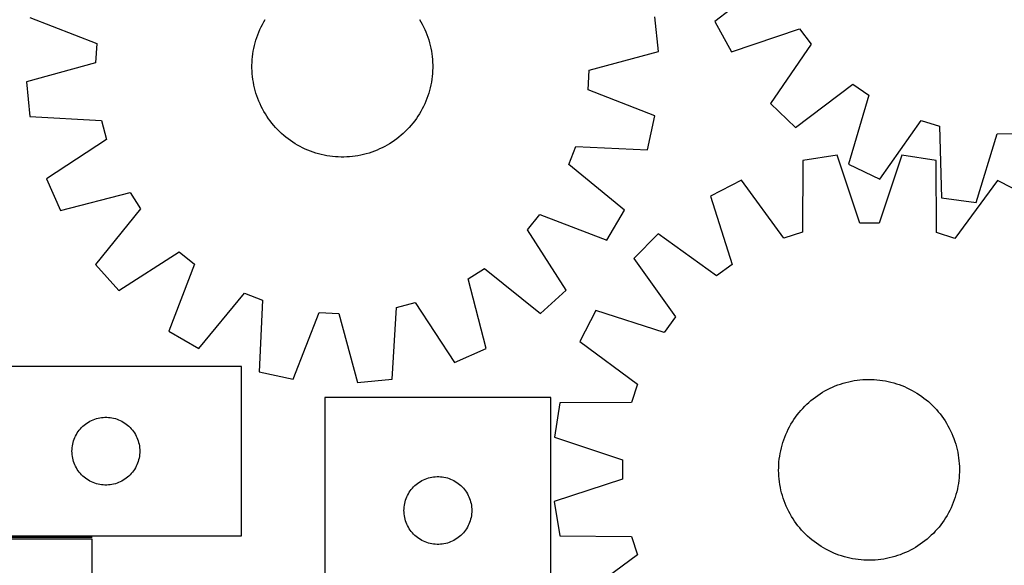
# Model space of a CAD drawing. Header units: millimetres. Extents: x 7 to 1493, y 7 to 2993.
# Tile 11 of 14: x 711 to 1147, y 2368 to 2609. Entities that reach past the tile are written whole.
import ezdxf

# ---------------------------------------------------------------- set-up
doc = ezdxf.new("R2010")
doc.units = ezdxf.units.MM
doc.layers.add('COMMON', color=5, linetype='CONTINUOUS', true_color=0x0000ff)
doc.layers.add('CUT', color=7, linetype='CONTINUOUS', true_color=0x000000)

msp = doc.modelspace()

# ---------------------------------------------------------------- linework, layer by layer
at = {"layer": 'COMMON'}
msp.add_line((743.116119, 2380.157263), (509.208277, 2380.157263), dxfattribs=at)
at = {"layer": 'CUT'}
for p, q in [((1043.960679, 2627.954338), (1018.774954, 2608.598357)), ((715.577066, 2610.353767), (745.146863, 2598.751963)), ((993.70953, 2595.258503), (992.129722, 2610.563233)), ((817.401394, 2604.990638), (817.935561, 2606.128036)), ((817.935561, 2606.128036), (818.50519, 2607.248093)), ((818.50519, 2607.248093), (819.109721, 2608.349706)), ((819.109721, 2608.349706), (819.748556, 2609.431786)), ((887.959749, 2609.48345), (888.600222, 2608.402339)), ((888.600222, 2608.402339), (889.206421, 2607.301644)), ((889.206421, 2607.301644), (889.777746, 2606.18245)), ((889.777746, 2606.18245), (890.313635, 2605.045863)), ((1018.774954, 2608.598357), (1026.05209, 2595.042035)), ((815.629364, 2600.290334), (816.016765, 2601.485711)), ((816.016765, 2601.485711), (816.441523, 2602.66833)), ((816.441523, 2602.66833), (816.903218, 2603.837024)), ((816.903218, 2603.837024), (817.401394, 2604.990638)), ((890.313635, 2605.045863), (890.813559, 2603.893005)), ((890.813559, 2603.893005), (891.277024, 2602.725012)), ((891.277024, 2602.725012), (891.703572, 2601.543037)), ((891.703572, 2601.543037), (892.092783, 2600.348248)), ((1026.05209, 2595.042035), (1056.10189, 2605.3369)), ((1056.10189, 2605.3369), (1061.289177, 2598.509644)), ((745.146863, 2598.751963), (744.682186, 2590.19022)), ((814.694937, 2596.639504), (814.968124, 2597.866034)), ((814.968124, 2597.866034), (815.279702, 2599.083377)), ((815.279702, 2599.083377), (815.629364, 2600.290334)), ((892.092783, 2600.348248), (892.444273, 2599.141823)), ((892.444273, 2599.141823), (892.757695, 2597.924953)), ((892.757695, 2597.924953), (893.03274, 2596.698838)), ((1061.289177, 2598.509644), (1043.317457, 2572.318195)), ((813.990923, 2591.665841), (814.108231, 2592.916939)), ((814.108231, 2592.916939), (814.264778, 2594.163735)), ((814.264778, 2594.163735), (814.460412, 2595.404998)), ((814.460412, 2595.404998), (814.694937, 2596.639504)), ((893.03274, 2596.698838), (893.269135, 2595.464689)), ((893.269135, 2595.464689), (893.466648, 2594.223723)), ((893.466648, 2594.223723), (893.625084, 2592.977166)), ((893.625084, 2592.977166), (893.744287, 2591.726247)), ((963.057778, 2586.925142), (993.70953, 2595.258503)), ((744.682186, 2590.19022), (714.030435, 2581.856859)), ((813.874453, 2589.155681), (813.912972, 2590.411676)), ((813.875404, 2587.899096), (813.874453, 2589.155681)), ((813.912972, 2590.411676), (813.990923, 2591.665841)), ((893.744287, 2591.726247), (893.824139, 2590.472202)), ((893.824139, 2590.472202), (893.86456, 2589.216267)), ((893.86456, 2589.216267), (893.865512, 2587.959682)), ((813.915826, 2586.643161), (813.875404, 2587.899096)), ((813.995677, 2585.389115), (813.915826, 2586.643161)), ((814.11488, 2584.138196), (813.995677, 2585.389115)), ((814.273316, 2582.891639), (814.11488, 2584.138196)), ((893.631734, 2584.198424), (893.475186, 2582.951628)), ((893.749041, 2585.449522), (893.631734, 2584.198424)), ((893.826993, 2586.703687), (893.749041, 2585.449522)), ((893.865512, 2587.959682), (893.826993, 2586.703687)), ((962.593101, 2578.363399), (963.057778, 2586.925142)), ((714.030435, 2581.856859), (715.610242, 2566.55213)), ((814.470829, 2581.650674), (814.273316, 2582.891639)), ((814.707225, 2580.416525), (814.470829, 2581.650674)), ((814.982269, 2579.19041), (814.707225, 2580.416525)), ((893.045027, 2580.475859), (892.771841, 2579.249329)), ((893.279553, 2581.710365), (893.045027, 2580.475859)), ((893.475186, 2582.951628), (893.279553, 2581.710365)), ((1054.427557, 2561.674126), (1079.825328, 2580.751023)), ((1079.825328, 2580.751023), (1086.868469, 2575.860877)), ((815.295691, 2577.973539), (814.982269, 2579.19041)), ((815.647181, 2576.767114), (815.295691, 2577.973539)), ((816.036392, 2575.572325), (815.647181, 2576.767114)), ((816.462941, 2574.390351), (816.036392, 2575.572325)), ((891.723199, 2575.629651), (891.298442, 2574.447032)), ((892.1106, 2576.825029), (891.723199, 2575.629651)), ((892.460262, 2578.031985), (892.1106, 2576.825029)), ((892.771841, 2579.249329), (892.460262, 2578.031985)), ((992.162898, 2566.761595), (962.593101, 2578.363399)), ((1086.868469, 2575.860877), (1077.86995, 2545.397761)), ((816.926406, 2573.222358), (816.462941, 2574.390351)), ((817.426329, 2572.069499), (816.926406, 2573.222358)), ((817.962218, 2570.932912), (817.426329, 2572.069499)), ((818.533544, 2569.813719), (817.962218, 2570.932912)), ((889.804404, 2570.987327), (889.234774, 2569.867269)), ((890.33857, 2572.124724), (889.804404, 2570.987327)), ((890.836747, 2573.278339), (890.33857, 2572.124724)), ((891.298442, 2574.447032), (890.836747, 2573.278339)), ((1043.317457, 2572.318195), (1054.427557, 2561.674126)), ((715.610242, 2566.55213), (747.317945, 2564.655728)), ((819.139742, 2568.713024), (818.533544, 2569.813719)), ((819.780215, 2567.631913), (819.139742, 2568.713024)), ((820.454331, 2566.571453), (819.780215, 2567.631913)), ((821.161424, 2565.532691), (820.454331, 2566.571453)), ((887.318901, 2566.622097), (886.613382, 2565.582265)), ((887.991409, 2567.683577), (887.318901, 2566.622097)), ((888.630244, 2568.765657), (887.991409, 2567.683577)), ((889.234774, 2569.867269), (888.630244, 2568.765657)), ((988.935963, 2551.717745), (992.162898, 2566.761595)), ((747.317945, 2564.655728), (749.521735, 2556.369433)), ((821.900796, 2564.516651), (821.161424, 2565.532691)), ((822.671718, 2563.524338), (821.900796, 2564.516651)), ((823.473428, 2562.556729), (822.671718, 2563.524338)), ((824.305137, 2561.61478), (823.473428, 2562.556729)), ((884.305888, 2562.602804), (883.475608, 2561.659597)), ((885.106132, 2563.571627), (884.305888, 2562.602804)), ((885.87555, 2564.565107), (885.106132, 2563.571627)), ((886.613382, 2565.582265), (885.87555, 2564.565107)), ((1091.725482, 2538.70786), (1109.985111, 2564.69941)), ((1109.985111, 2564.69941), (1118.194675, 2562.225054)), ((1118.194675, 2562.225054), (1119.050195, 2530.472215)), ((825.166022, 2560.699421), (824.305137, 2561.61478)), ((826.055235, 2559.811554), (825.166022, 2560.699421)), ((826.971898, 2558.952056), (826.055235, 2559.811554)), ((827.915106, 2558.121775), (826.971898, 2558.952056)), ((828.883928, 2557.321531), (827.915106, 2558.121775)), ((879.870934, 2558.161127), (878.903326, 2557.359417)), ((880.812883, 2558.992836), (879.870934, 2558.161127)), ((881.728243, 2559.853721), (880.812883, 2558.992836)), ((882.61611, 2560.742934), (881.728243, 2559.853721)), ((883.475608, 2561.659597), (882.61611, 2560.742934)), ((1134.294883, 2528.391335), (1143.628992, 2558.753304)), ((1143.628992, 2558.753304), (1152.201369, 2558.936947)), ((749.521735, 2556.369433), (722.945337, 2538.972024)), ((829.877408, 2556.552113), (828.883928, 2557.321531)), ((830.894566, 2555.814281), (829.877408, 2556.552113)), ((831.934398, 2555.108763), (830.894566, 2555.814281)), ((832.995878, 2554.436254), (831.934398, 2555.108763)), ((834.077958, 2553.79742), (832.995878, 2554.436254)), ((835.17957, 2553.192889), (834.077958, 2553.79742)), ((873.71464, 2553.827441), (872.613945, 2553.221243)), ((874.795751, 2554.467914), (873.71464, 2553.827441)), ((875.856211, 2555.14203), (874.795751, 2554.467914)), ((876.894973, 2555.849123), (875.856211, 2555.14203)), ((877.911012, 2556.588495), (876.894973, 2555.849123)), ((878.903326, 2557.359417), (877.911012, 2556.588495)), ((836.299628, 2552.62326), (835.17957, 2553.192889)), ((837.437025, 2552.089093), (836.299628, 2552.62326)), ((838.59064, 2551.590917), (837.437025, 2552.089093)), ((839.759333, 2551.129222), (838.59064, 2551.590917)), ((840.941952, 2550.704464), (839.759333, 2551.129222)), ((842.13733, 2550.317063), (840.941952, 2550.704464)), ((843.344286, 2549.967401), (842.13733, 2550.317063)), ((844.56163, 2549.655823), (843.344286, 2549.967401)), ((845.78816, 2549.382636), (844.56163, 2549.655823)), ((847.022666, 2549.148111), (845.78816, 2549.382636)), ((848.263929, 2548.952477), (847.022666, 2549.148111)), ((860.77699, 2549.158528), (859.536024, 2548.961015)), ((862.011139, 2549.394924), (860.77699, 2549.158528)), ((863.237254, 2549.669968), (862.011139, 2549.394924)), ((864.454124, 2549.98339), (863.237254, 2549.669968)), ((865.660549, 2550.33488), (864.454124, 2549.98339)), ((866.855338, 2550.724091), (865.660549, 2550.33488)), ((868.037313, 2551.15064), (866.855338, 2550.724091)), ((869.205306, 2551.614105), (868.037313, 2551.15064)), ((870.358164, 2552.114028), (869.205306, 2551.614105)), ((871.494751, 2552.649917), (870.358164, 2552.114028)), ((872.613945, 2553.221243), (871.494751, 2552.649917)), ((954.121607, 2545.265051), (957.209265, 2553.26416)), ((957.209265, 2553.26416), (988.935963, 2551.717745)), ((1072.879744, 2549.436584), (1057.679646, 2547.051719)), ((1082.81825, 2519.267049), (1072.879744, 2549.436584)), ((1101.418561, 2549.395193), (1091.392585, 2519.254614)), ((1116.611677, 2546.966247), (1101.418561, 2549.395193)), ((849.510725, 2548.79593), (848.263929, 2548.952477)), ((850.761823, 2548.678622), (849.510725, 2548.79593)), ((852.015988, 2548.600671), (850.761823, 2548.678622)), ((853.271983, 2548.562152), (852.015988, 2548.600671)), ((854.528568, 2548.563103), (853.271983, 2548.562152)), ((855.784503, 2548.603525), (854.528568, 2548.563103)), ((857.038548, 2548.683376), (855.784503, 2548.603525)), ((858.289467, 2548.802579), (857.038548, 2548.683376)), ((859.536024, 2548.961015), (858.289467, 2548.802579)), ((978.659, 2525.09351), (954.121607, 2545.265051)), ((1057.679646, 2547.051719), (1057.458327, 2515.288127)), ((1077.86995, 2545.397761), (1091.725482, 2538.70786)), ((1116.740859, 2515.202147), (1116.611677, 2546.966247)), ((722.945337, 2538.972024), (729.177245, 2524.904549)), ((1030.524827, 2538.272104), (1016.80564, 2531.306874)), ((1049.299807, 2512.650339), (1030.524827, 2538.272104)), ((1143.740915, 2538.107902), (1124.891693, 2512.540704)), ((1157.439841, 2531.102906), (1143.740915, 2538.107902)), ((729.177245, 2524.904549), (759.919083, 2532.899183)), ((759.919083, 2532.899183), (764.575617, 2525.699457)), ((1016.80564, 2531.306874), (1026.410642, 2501.029511)), ((1119.050195, 2530.472215), (1134.294883, 2528.391335)), ((764.575617, 2525.699457), (744.676056, 2500.940979)), ((935.836785, 2516.404488), (941.245183, 2523.057953)), ((941.245183, 2523.057953), (970.941197, 2511.783136)), ((970.941197, 2511.783136), (978.659, 2525.09351)), ((1091.392585, 2519.254614), (1082.81825, 2519.267049)), ((952.939884, 2489.637741), (935.836785, 2516.404488)), ((993.692922, 2514.565664), (982.797574, 2503.701874)), ((1019.46655, 2495.999705), (993.692922, 2514.565664)), ((1057.458327, 2515.288127), (1049.299807, 2512.650339)), ((1124.891693, 2512.540704), (1116.740859, 2515.202147)), ((754.950042, 2489.48778), (781.716789, 2506.590879)), ((781.716789, 2506.590879), (788.370254, 2501.182481)), ((788.370254, 2501.182481), (777.095437, 2471.486467)), ((982.797574, 2503.701874), (1001.288694, 2477.8745)), ((744.676056, 2500.940979), (754.950042, 2489.48778)), ((909.528481, 2494.606782), (916.728207, 2499.263316)), ((916.728207, 2499.263316), (941.486684, 2479.363755)), ((1026.410642, 2501.029511), (1019.46655, 2495.999705)), ((917.523115, 2463.864944), (909.528481, 2494.606782)), ((790.405811, 2463.768663), (810.577352, 2488.306057)), ((810.577352, 2488.306057), (818.576461, 2485.218399)), ((941.486684, 2479.363755), (952.939884, 2489.637741)), ((818.576461, 2485.218399), (817.030046, 2453.491701)), ((877.771935, 2482.005644), (886.05823, 2484.209434)), ((886.05823, 2484.209434), (903.455639, 2457.633036)), ((832.073896, 2450.264765), (843.6757, 2479.834562)), ((843.6757, 2479.834562), (852.237443, 2479.369885)), ((852.237443, 2479.369885), (860.570804, 2448.718134)), ((875.875534, 2450.297941), (877.771935, 2482.005644)), ((965.989392, 2480.637814), (958.984396, 2466.938888)), ((996.238766, 2470.945027), (965.989392, 2480.637814)), ((1001.288694, 2477.8745), (996.238766, 2470.945027)), ((777.095437, 2471.486467), (790.405811, 2463.768663)), ((958.984396, 2466.938888), (984.551593, 2448.089667)), ((903.455639, 2457.633036), (917.523115, 2463.864944)), ((809.208277, 2455.907263), (609.208277, 2455.907263)), ((809.208277, 2380.907263), (809.208277, 2455.907263)), ((817.030046, 2453.491701), (832.073896, 2450.264765)), ((860.570804, 2448.718134), (875.875534, 2450.297941)), ((1076.751674, 2448.823967), (1077.971636, 2449.125129)), ((1077.971636, 2449.125129), (1079.200456, 2449.387823)), ((1079.200456, 2449.387823), (1080.436922, 2449.611789)), ((1080.436922, 2449.611789), (1081.679812, 2449.796806)), ((1081.679812, 2449.796806), (1082.9279, 2449.942692)), ((1082.9279, 2449.942692), (1084.179954, 2450.049303)), ((1084.179954, 2450.049303), (1085.43474, 2450.116532)), ((1085.43474, 2450.116532), (1086.691018, 2450.144315)), ((1086.691018, 2450.144315), (1087.947549, 2450.132624)), ((1087.947549, 2450.132624), (1089.203093, 2450.081469)), ((1089.203093, 2450.081469), (1090.45641, 2449.990903)), ((1090.45641, 2449.990903), (1091.706265, 2449.861013)), ((1091.706265, 2449.861013), (1092.951422, 2449.691929)), ((1092.951422, 2449.691929), (1094.190654, 2449.483816)), ((1094.190654, 2449.483816), (1095.422738, 2449.236882)), ((1095.422738, 2449.236882), (1096.646457, 2448.951368)), ((1096.646457, 2448.951368), (1097.860604, 2448.627557)), ((984.551593, 2448.089667), (981.890151, 2439.938832)), ((1066.365449, 2444.443723), (1067.45295, 2445.073286)), ((1067.45295, 2445.073286), (1068.559689, 2445.668379)), ((1068.559689, 2445.668379), (1069.684574, 2446.228415)), ((1069.684574, 2446.228415), (1070.826495, 2446.752841)), ((1070.826495, 2446.752841), (1071.984325, 2447.241139)), ((1071.984325, 2447.241139), (1073.156922, 2447.692829)), ((1073.156922, 2447.692829), (1074.343129, 2448.107463)), ((1074.343129, 2448.107463), (1075.541773, 2448.484633)), ((1075.541773, 2448.484633), (1076.751674, 2448.823967)), ((1097.860604, 2448.627557), (1099.063981, 2448.265769)), ((1099.063981, 2448.265769), (1100.2554, 2447.86636)), ((1100.2554, 2447.86636), (1101.433686, 2447.429725)), ((1101.433686, 2447.429725), (1102.597675, 2446.956295)), ((1102.597675, 2446.956295), (1103.746219, 2446.446536)), ((1103.746219, 2446.446536), (1104.878184, 2445.900953)), ((1104.878184, 2445.900953), (1105.992453, 2445.320082)), ((1105.992453, 2445.320082), (1107.087928, 2444.704498)), ((1107.087928, 2444.704498), (1108.163525, 2444.054809)), ((946.14145, 2442.148697), (846.14145, 2442.148697)), ((846.14145, 2442.148697), (846.14145, 2192.148697)), ((946.14145, 2267.148697), (946.14145, 2442.148697)), ((1060.303094, 2439.979572), (1061.253363, 2440.801761)), ((1061.253363, 2440.801761), (1062.228989, 2441.593696)), ((1062.228989, 2441.593696), (1063.229009, 2442.354594)), ((1063.229009, 2442.354594), (1064.252436, 2443.083706)), ((1064.252436, 2443.083706), (1065.29826, 2443.780311)), ((1065.29826, 2443.780311), (1066.365449, 2444.443723)), ((1108.163525, 2444.054809), (1109.218185, 2443.371654)), ((1109.218185, 2443.371654), (1110.250865, 2442.655709)), ((1110.250865, 2442.655709), (1111.260548, 2441.90768)), ((1111.260548, 2441.90768), (1112.246237, 2441.128305)), ((1112.246237, 2441.128305), (1113.206958, 2440.318354)), ((1113.206958, 2440.318354), (1114.141764, 2439.478625)), ((950.126051, 2439.80965), (947.697104, 2424.616535)), ((981.890151, 2439.938832), (950.126051, 2439.80965)), ((1055.963992, 2435.44421), (1056.773944, 2436.404931)), ((1056.773944, 2436.404931), (1057.613672, 2437.339737)), ((1057.613672, 2437.339737), (1058.48235, 2438.247706)), ((1058.48235, 2438.247706), (1059.379118, 2439.12794)), ((1059.379118, 2439.12794), (1060.303094, 2439.979572)), ((1114.141764, 2439.478625), (1115.049732, 2438.609948)), ((1115.049732, 2438.609948), (1115.929967, 2437.713179)), ((1115.929967, 2437.713179), (1116.781599, 2436.789204)), ((1116.781599, 2436.789204), (1117.603788, 2435.838934)), ((1117.603788, 2435.838934), (1118.395722, 2434.863308)), ((741.486385, 2431.266983), (742.158626, 2431.647445)), ((742.158626, 2431.647445), (742.849561, 2431.992797)), ((742.849561, 2431.992797), (743.557359, 2432.302123)), ((743.557359, 2432.302123), (744.280141, 2432.574602)), ((744.280141, 2432.574602), (745.015993, 2432.809511)), ((745.015993, 2432.809511), (745.762961, 2433.006229)), ((745.762961, 2433.006229), (746.519066, 2433.164232)), ((746.519066, 2433.164232), (747.282302, 2433.283103)), ((747.282302, 2433.283103), (748.050645, 2433.362526)), ((748.050645, 2433.362526), (748.822058, 2433.40229)), ((748.822058, 2433.40229), (749.594496, 2433.40229)), ((749.594496, 2433.40229), (750.365909, 2433.362526)), ((750.365909, 2433.362526), (751.134252, 2433.283103)), ((751.134252, 2433.283103), (751.897488, 2433.164232)), ((751.897488, 2433.164232), (752.653593, 2433.006229)), ((752.653593, 2433.006229), (753.400562, 2432.809511)), ((753.400562, 2432.809511), (754.136413, 2432.574602)), ((754.136413, 2432.574602), (754.859195, 2432.302123)), ((754.859195, 2432.302123), (755.566993, 2431.992797)), ((755.566993, 2431.992797), (756.257928, 2431.647445)), ((756.257928, 2431.647445), (756.930169, 2431.266983)), ((1053.037489, 2431.361498), (1053.720643, 2432.416158)), ((1053.720643, 2432.416158), (1054.436588, 2433.448839)), ((1054.436588, 2433.448839), (1055.184617, 2434.458522)), ((1055.184617, 2434.458522), (1055.963992, 2435.44421)), ((1118.395722, 2434.863308), (1119.156621, 2433.863288)), ((1119.156621, 2433.863288), (1119.885733, 2432.839861)), ((1119.885733, 2432.839861), (1120.582338, 2431.794037)), ((1120.582338, 2431.794037), (1121.245749, 2430.726848)), ((736.551644, 2426.457706), (736.982852, 2427.09858)), ((736.982852, 2427.09858), (737.44648, 2427.716405)), ((737.44648, 2427.716405), (737.941298, 2428.309545)), ((737.941298, 2428.309545), (738.465994, 2428.876425)), ((738.465994, 2428.876425), (739.019177, 2429.415544)), ((739.019177, 2429.415544), (739.599379, 2429.92547)), ((739.599379, 2429.92547), (740.205063, 2430.404852)), ((740.205063, 2430.404852), (740.834621, 2430.852418)), ((740.834621, 2430.852418), (741.486385, 2431.266983)), ((756.930169, 2431.266983), (757.581933, 2430.852418)), ((757.581933, 2430.852418), (758.211491, 2430.404852)), ((758.211491, 2430.404852), (758.817175, 2429.92547)), ((758.817175, 2429.92547), (759.397377, 2429.415544)), ((759.397377, 2429.415544), (759.95056, 2428.876425)), ((759.95056, 2428.876425), (760.475256, 2428.309545)), ((760.475256, 2428.309545), (760.970074, 2427.716405)), ((760.970074, 2427.716405), (761.433702, 2427.09858)), ((761.433702, 2427.09858), (761.86491, 2426.457706)), ((1050.645761, 2426.944192), (1051.191345, 2428.076157)), ((1051.191345, 2428.076157), (1051.772215, 2429.190427)), ((1051.772215, 2429.190427), (1052.387799, 2430.285901)), ((1052.387799, 2430.285901), (1053.037489, 2431.361498)), ((1121.245749, 2430.726848), (1121.875312, 2429.639348)), ((1121.875312, 2429.639348), (1122.470405, 2428.532609)), ((1122.470405, 2428.532609), (1123.030441, 2427.407724)), ((1123.030441, 2427.407724), (1123.554867, 2426.265803)), ((734.702861, 2422.22733), (734.918746, 2422.968986)), ((734.918746, 2422.968986), (735.172525, 2423.698544)), ((735.172525, 2423.698544), (735.463523, 2424.414072)), ((735.463523, 2424.414072), (735.790971, 2425.11367)), ((735.790971, 2425.11367), (736.153998, 2425.795484)), ((736.153998, 2425.795484), (736.551644, 2426.457706)), ((761.86491, 2426.457706), (762.262556, 2425.795484)), ((762.262556, 2425.795484), (762.625583, 2425.11367)), ((762.625583, 2425.11367), (762.953031, 2424.414072)), ((762.953031, 2424.414072), (763.244029, 2423.698544)), ((763.244029, 2423.698544), (763.497808, 2422.968986)), ((763.497808, 2422.968986), (763.713693, 2422.22733)), ((947.697104, 2424.616535), (977.837684, 2414.590558)), ((1048.826529, 2422.261955), (1049.225937, 2423.453374)), ((1049.225937, 2423.453374), (1049.662572, 2424.631659)), ((1049.662572, 2424.631659), (1050.136003, 2425.795648)), ((1050.136003, 2425.795648), (1050.645761, 2426.944192)), ((1123.554867, 2426.265803), (1124.043166, 2425.107972)), ((1124.043166, 2425.107972), (1124.494856, 2423.935375)), ((1124.494856, 2423.935375), (1124.90949, 2422.749169)), ((1124.90949, 2422.749169), (1125.28666, 2421.550524)), ((734.208277, 2418.407263), (734.228166, 2419.179444)), ((734.228166, 2417.635082), (734.208277, 2418.407263)), ((734.228166, 2419.179444), (734.287779, 2419.949578)), ((734.287779, 2419.949578), (734.386959, 2420.715622)), ((734.386959, 2420.715622), (734.525442, 2421.475544)), ((734.525442, 2421.475544), (734.702861, 2422.22733)), ((763.713693, 2422.22733), (763.891112, 2421.475544)), ((763.891112, 2421.475544), (764.029595, 2420.715622)), ((764.029595, 2420.715622), (764.128775, 2419.949578)), ((764.128775, 2419.949578), (764.188388, 2419.179444)), ((764.188388, 2419.179444), (764.208277, 2418.407263)), ((764.208277, 2418.407263), (764.188388, 2417.635082)), ((1047.608481, 2417.388628), (1047.855416, 2418.620711)), ((1047.855416, 2418.620711), (1048.14093, 2419.84443)), ((1048.14093, 2419.84443), (1048.46474, 2421.058578)), ((1048.46474, 2421.058578), (1048.826529, 2422.261955)), ((1125.28666, 2421.550524), (1125.625994, 2420.340624)), ((1125.625994, 2420.340624), (1125.927156, 2419.120661)), ((1125.927156, 2419.120661), (1126.18985, 2417.891841)), ((734.287779, 2416.864948), (734.228166, 2417.635082)), ((734.386959, 2416.098904), (734.287779, 2416.864948)), ((734.525442, 2415.338982), (734.386959, 2416.098904)), ((734.702861, 2414.587196), (734.525442, 2415.338982)), ((734.918746, 2413.845541), (734.702861, 2414.587196)), ((763.713693, 2414.587196), (763.497808, 2413.845541)), ((763.891112, 2415.338982), (763.713693, 2414.587196)), ((764.029595, 2416.098904), (763.891112, 2415.338982)), ((764.128775, 2416.864948), (764.029595, 2416.098904)), ((764.188388, 2417.635082), (764.128775, 2416.864948)), ((977.837684, 2414.590558), (977.825248, 2406.016223)), ((1047.101395, 2413.654384), (1047.231284, 2414.904238)), ((1047.231284, 2414.904238), (1047.400369, 2416.149395)), ((1047.400369, 2416.149395), (1047.608481, 2417.388628)), ((1126.18985, 2417.891841), (1126.413816, 2416.655376)), ((1126.413816, 2416.655376), (1126.598833, 2415.412486)), ((1126.598833, 2415.412486), (1126.744719, 2414.164398)), ((1126.744719, 2414.164398), (1126.851329, 2412.912343)), ((735.172525, 2413.115982), (734.918746, 2413.845541)), ((735.463523, 2412.400455), (735.172525, 2413.115982)), ((735.790971, 2411.700856), (735.463523, 2412.400455)), ((736.153998, 2411.019042), (735.790971, 2411.700856)), ((736.551644, 2410.35682), (736.153998, 2411.019042)), ((736.982852, 2409.715947), (736.551644, 2410.35682)), ((737.44648, 2409.098121), (736.982852, 2409.715947)), ((761.433702, 2409.715947), (760.970074, 2409.098121)), ((761.86491, 2410.35682), (761.433702, 2409.715947)), ((762.262556, 2411.019042), (761.86491, 2410.35682)), ((762.625583, 2411.700856), (762.262556, 2411.019042)), ((762.953031, 2412.400455), (762.625583, 2411.700856)), ((763.244029, 2413.115982), (762.953031, 2412.400455)), ((763.497808, 2413.845541), (763.244029, 2413.115982)), ((1046.947982, 2409.888992), (1046.959674, 2411.145523)), ((1046.975765, 2408.632713), (1046.947982, 2409.888992)), ((1046.959674, 2411.145523), (1047.010828, 2412.401066)), ((1047.010828, 2412.401066), (1047.101395, 2413.654384)), ((1126.851329, 2412.912343), (1126.918559, 2411.657557)), ((1126.918559, 2411.657557), (1126.946342, 2410.401279)), ((1126.946342, 2410.401279), (1126.93465, 2409.144748)), ((737.941298, 2408.504981), (737.44648, 2409.098121)), ((738.465994, 2407.938101), (737.941298, 2408.504981)), ((739.019177, 2407.398983), (738.465994, 2407.938101)), ((739.599379, 2406.889056), (739.019177, 2407.398983)), ((740.205063, 2406.409674), (739.599379, 2406.889056)), ((740.834621, 2405.962108), (740.205063, 2406.409674)), ((741.486385, 2405.547544), (740.834621, 2405.962108)), ((742.158626, 2405.167081), (741.486385, 2405.547544)), ((756.930169, 2405.547544), (756.257928, 2405.167081)), ((757.581933, 2405.962108), (756.930169, 2405.547544)), ((758.211491, 2406.409674), (757.581933, 2405.962108)), ((758.817175, 2406.889056), (758.211491, 2406.409674)), ((759.397377, 2407.398983), (758.817175, 2406.889056)), ((759.95056, 2407.938101), (759.397377, 2407.398983)), ((760.475256, 2408.504981), (759.95056, 2407.938101)), ((760.970074, 2409.098121), (760.475256, 2408.504981)), ((888.419558, 2405.008416), (889.091799, 2405.388879)), ((889.091799, 2405.388879), (889.782734, 2405.734231)), ((889.782734, 2405.734231), (890.490531, 2406.043556)), ((890.490531, 2406.043556), (891.213314, 2406.316035)), ((891.213314, 2406.316035), (891.949165, 2406.550945)), ((891.949165, 2406.550945), (892.696134, 2406.747662)), ((892.696134, 2406.747662), (893.452238, 2406.905666)), ((893.452238, 2406.905666), (894.215474, 2407.024537)), ((894.215474, 2407.024537), (894.983818, 2407.10396)), ((894.983818, 2407.10396), (895.755231, 2407.143724)), ((895.755231, 2407.143724), (896.527668, 2407.143724)), ((896.527668, 2407.143724), (897.299082, 2407.10396)), ((897.299082, 2407.10396), (898.067425, 2407.024537)), ((898.067425, 2407.024537), (898.830661, 2406.905666)), ((898.830661, 2406.905666), (899.586766, 2406.747662)), ((899.586766, 2406.747662), (900.333734, 2406.550945)), ((900.333734, 2406.550945), (901.069585, 2406.316035)), ((901.069585, 2406.316035), (901.792368, 2406.043556)), ((901.792368, 2406.043556), (902.500166, 2405.734231)), ((902.500166, 2405.734231), (903.191101, 2405.388879)), ((903.191101, 2405.388879), (903.863342, 2405.008416)), ((977.825248, 2406.016223), (947.655713, 2396.077717)), ((1047.042995, 2407.377928), (1046.975765, 2408.632713)), ((1047.149605, 2406.125873), (1047.042995, 2407.377928)), ((1047.295491, 2404.877785), (1047.149605, 2406.125873)), ((1126.66304, 2405.386033), (1126.493955, 2404.140875)), ((1126.792929, 2406.635887), (1126.66304, 2405.386033)), ((1126.883496, 2407.889205), (1126.792929, 2406.635887)), ((1126.93465, 2409.144748), (1126.883496, 2407.889205)), ((742.849561, 2404.821729), (742.158626, 2405.167081)), ((743.557359, 2404.512404), (742.849561, 2404.821729)), ((744.280141, 2404.239925), (743.557359, 2404.512404)), ((745.015993, 2404.005015), (744.280141, 2404.239925)), ((745.762961, 2403.808298), (745.015993, 2404.005015)), ((746.519066, 2403.650294), (745.762961, 2403.808298)), ((747.282302, 2403.531423), (746.519066, 2403.650294)), ((748.050645, 2403.452), (747.282302, 2403.531423)), ((748.822058, 2403.412236), (748.050645, 2403.452)), ((749.594496, 2403.412236), (748.822058, 2403.412236)), ((750.365909, 2403.452), (749.594496, 2403.412236)), ((751.134252, 2403.531423), (750.365909, 2403.452)), ((751.897488, 2403.650294), (751.134252, 2403.531423)), ((752.653593, 2403.808298), (751.897488, 2403.650294)), ((753.400562, 2404.005015), (752.653593, 2403.808298)), ((754.136413, 2404.239925), (753.400562, 2404.005015)), ((754.859195, 2404.512404), (754.136413, 2404.239925)), ((755.566993, 2404.821729), (754.859195, 2404.512404)), ((756.257928, 2405.167081), (755.566993, 2404.821729)), ((883.916025, 2400.840013), (884.379653, 2401.457839)), ((884.379653, 2401.457839), (884.874471, 2402.050978)), ((884.874471, 2402.050978), (885.399167, 2402.617859)), ((885.399167, 2402.617859), (885.95235, 2403.156977)), ((885.95235, 2403.156977), (886.532552, 2403.666903)), ((886.532552, 2403.666903), (887.138235, 2404.146285)), ((887.138235, 2404.146285), (887.767794, 2404.593852)), ((887.767794, 2404.593852), (888.419558, 2405.008416)), ((903.863342, 2405.008416), (904.515105, 2404.593852)), ((904.515105, 2404.593852), (905.144664, 2404.146285)), ((905.144664, 2404.146285), (905.750347, 2403.666903)), ((905.750347, 2403.666903), (906.33055, 2403.156977)), ((906.33055, 2403.156977), (906.883732, 2402.617859)), ((906.883732, 2402.617859), (907.408429, 2402.050978)), ((907.408429, 2402.050978), (907.903247, 2401.457839)), ((907.903247, 2401.457839), (908.366875, 2400.840013)), ((1047.480508, 2403.634895), (1047.295491, 2404.877785)), ((1047.704474, 2402.39843), (1047.480508, 2403.634895)), ((1047.967168, 2401.16961), (1047.704474, 2402.39843)), ((1048.26833, 2399.949647), (1047.967168, 2401.16961)), ((1126.038908, 2401.66956), (1125.753395, 2400.44584)), ((1126.285843, 2402.901643), (1126.038908, 2401.66956)), ((1126.493955, 2404.140875), (1126.285843, 2402.901643)), ((881.636034, 2395.968763), (881.851919, 2396.710419)), ((881.851919, 2396.710419), (882.105697, 2397.439978)), ((882.105697, 2397.439978), (882.396696, 2398.155505)), ((882.396696, 2398.155505), (882.724143, 2398.855104)), ((882.724143, 2398.855104), (883.087171, 2399.536918)), ((883.087171, 2399.536918), (883.484816, 2400.19914)), ((883.484816, 2400.19914), (883.916025, 2400.840013)), ((908.366875, 2400.840013), (908.798083, 2400.19914)), ((908.798083, 2400.19914), (909.195728, 2399.536918)), ((909.195728, 2399.536918), (909.558756, 2398.855104)), ((909.558756, 2398.855104), (909.886203, 2398.155505)), ((909.886203, 2398.155505), (910.177202, 2397.439978)), ((910.177202, 2397.439978), (910.43098, 2396.710419)), ((910.43098, 2396.710419), (910.646866, 2395.968763)), ((1048.607664, 2398.739747), (1048.26833, 2399.949647)), ((1048.984834, 2397.541102), (1048.607664, 2398.739747)), ((1049.399469, 2396.354896), (1048.984834, 2397.541102)), ((1124.668387, 2396.836897), (1124.231752, 2395.658612)), ((1125.067796, 2398.028316), (1124.668387, 2396.836897)), ((1125.429584, 2399.231693), (1125.067796, 2398.028316)), ((1125.753395, 2400.44584), (1125.429584, 2399.231693)), ((881.14145, 2392.148697), (881.161338, 2392.920878)), ((881.161338, 2392.920878), (881.220952, 2393.691012)), ((881.220952, 2393.691012), (881.320131, 2394.457055)), ((881.320131, 2394.457055), (881.458614, 2395.216978)), ((881.458614, 2395.216978), (881.636034, 2395.968763)), ((910.646866, 2395.968763), (910.824285, 2395.216978)), ((910.824285, 2395.216978), (910.962768, 2394.457055)), ((910.962768, 2394.457055), (911.061948, 2393.691012)), ((911.061948, 2393.691012), (911.121561, 2392.920878)), ((911.121561, 2392.920878), (911.14145, 2392.148697)), ((947.655713, 2396.077717), (950.040579, 2380.87762)), ((1049.851158, 2395.182299), (1049.399469, 2396.354896)), ((1050.339457, 2394.024468), (1049.851158, 2395.182299)), ((1050.863883, 2392.882547), (1050.339457, 2394.024468)), ((1051.423919, 2391.757662), (1050.863883, 2392.882547)), ((1123.248563, 2393.346079), (1122.702979, 2392.214114)), ((1123.758321, 2394.494623), (1123.248563, 2393.346079)), ((1124.231752, 2395.658612), (1123.758321, 2394.494623)), ((881.161338, 2391.376515), (881.14145, 2392.148697)), ((881.220952, 2390.606382), (881.161338, 2391.376515)), ((881.320131, 2389.840338), (881.220952, 2390.606382)), ((881.458614, 2389.080416), (881.320131, 2389.840338)), ((881.636034, 2388.32863), (881.458614, 2389.080416)), ((881.851919, 2387.586974), (881.636034, 2388.32863)), ((910.646866, 2388.32863), (910.43098, 2387.586974)), ((910.824285, 2389.080416), (910.646866, 2388.32863)), ((910.962768, 2389.840338), (910.824285, 2389.080416)), ((911.061948, 2390.606382), (910.962768, 2389.840338)), ((911.121561, 2391.376515), (911.061948, 2390.606382)), ((911.14145, 2392.148697), (911.121561, 2391.376515)), ((1052.019012, 2390.650923), (1051.423919, 2391.757662)), ((1052.648575, 2389.563423), (1052.019012, 2390.650923)), ((1053.311986, 2388.496234), (1052.648575, 2389.563423)), ((1054.008592, 2387.45041), (1053.311986, 2388.496234)), ((1120.173681, 2387.874113), (1119.457736, 2386.841432)), ((1120.856835, 2388.928772), (1120.173681, 2387.874113)), ((1121.506525, 2390.00437), (1120.856835, 2388.928772)), ((1122.122109, 2391.099844), (1121.506525, 2390.00437)), ((1122.702979, 2392.214114), (1122.122109, 2391.099844)), ((882.105697, 2386.857415), (881.851919, 2387.586974)), ((882.396696, 2386.141888), (882.105697, 2386.857415)), ((882.724143, 2385.44229), (882.396696, 2386.141888)), ((883.087171, 2384.760476), (882.724143, 2385.44229)), ((883.484816, 2384.098254), (883.087171, 2384.760476)), ((883.916025, 2383.45738), (883.484816, 2384.098254)), ((908.798083, 2384.098254), (908.366875, 2383.45738)), ((909.195728, 2384.760476), (908.798083, 2384.098254)), ((909.558756, 2385.44229), (909.195728, 2384.760476)), ((909.886203, 2386.141888), (909.558756, 2385.44229)), ((910.177202, 2386.857415), (909.886203, 2386.141888)), ((910.43098, 2387.586974), (910.177202, 2386.857415)), ((1054.737703, 2386.426983), (1054.008592, 2387.45041)), ((1055.498602, 2385.426963), (1054.737703, 2386.426983)), ((1056.290537, 2384.451336), (1055.498602, 2385.426963)), ((1057.112725, 2383.501067), (1056.290537, 2384.451336)), ((1117.120381, 2383.885339), (1116.280652, 2382.950533)), ((1117.930332, 2384.846061), (1117.120381, 2383.885339)), ((1118.709707, 2385.831749), (1117.930332, 2384.846061)), ((1119.457736, 2386.841432), (1118.709707, 2385.831749)), ((743.116119, 2379.407262), (443.116119, 2379.407262)), ((509.208277, 2380.907263), (809.208277, 2380.907263)), ((743.116119, 2129.407262), (743.116119, 2379.407262)), ((884.379653, 2382.839554), (883.916025, 2383.45738)), ((884.874471, 2382.246415), (884.379653, 2382.839554)), ((885.399167, 2381.679534), (884.874471, 2382.246415)), ((885.95235, 2381.140416), (885.399167, 2381.679534)), ((886.532552, 2380.63049), (885.95235, 2381.140416)), ((887.138235, 2380.151108), (886.532552, 2380.63049)), ((887.767794, 2379.703541), (887.138235, 2380.151108)), ((888.419558, 2379.288977), (887.767794, 2379.703541)), ((889.091799, 2378.908515), (888.419558, 2379.288977)), ((903.863342, 2379.288977), (903.191101, 2378.908515)), ((904.515105, 2379.703541), (903.863342, 2379.288977)), ((905.144664, 2380.151108), (904.515105, 2379.703541)), ((905.750347, 2380.63049), (905.144664, 2380.151108)), ((906.33055, 2381.140416), (905.750347, 2380.63049)), ((906.883732, 2381.679534), (906.33055, 2381.140416)), ((907.408429, 2382.246415), (906.883732, 2381.679534)), ((907.903247, 2382.839554), (907.408429, 2382.246415)), ((908.366875, 2383.45738), (907.903247, 2382.839554)), ((950.040579, 2380.87762), (981.804171, 2380.656301)), ((981.804171, 2380.656301), (984.441959, 2372.497781)), ((1057.964357, 2382.577092), (1057.112725, 2383.501067)), ((1058.844592, 2381.680323), (1057.964357, 2382.577092)), ((1059.75256, 2380.811646), (1058.844592, 2381.680323)), ((1060.687366, 2379.971917), (1059.75256, 2380.811646)), ((1061.648088, 2379.161965), (1060.687366, 2379.971917)), ((1062.633776, 2378.382591), (1061.648088, 2379.161965)), ((1112.640961, 2379.48851), (1111.665335, 2378.696575)), ((1113.591231, 2380.310699), (1112.640961, 2379.48851)), ((1114.515206, 2381.162331), (1113.591231, 2380.310699)), ((1115.411974, 2382.042565), (1114.515206, 2381.162331)), ((1116.280652, 2382.950533), (1115.411974, 2382.042565)), ((889.782734, 2378.563163), (889.091799, 2378.908515)), ((890.490531, 2378.253837), (889.782734, 2378.563163)), ((891.213314, 2377.981358), (890.490531, 2378.253837)), ((891.949165, 2377.746449), (891.213314, 2377.981358)), ((892.696134, 2377.549731), (891.949165, 2377.746449)), ((893.452238, 2377.391727), (892.696134, 2377.549731)), ((894.215474, 2377.272857), (893.452238, 2377.391727)), ((894.983818, 2377.193434), (894.215474, 2377.272857)), ((895.755231, 2377.15367), (894.983818, 2377.193434)), ((896.527668, 2377.15367), (895.755231, 2377.15367)), ((897.299082, 2377.193434), (896.527668, 2377.15367)), ((898.067425, 2377.272857), (897.299082, 2377.193434)), ((898.830661, 2377.391727), (898.067425, 2377.272857)), ((899.586766, 2377.549731), (898.830661, 2377.391727)), ((900.333734, 2377.746449), (899.586766, 2377.549731)), ((901.069585, 2377.981358), (900.333734, 2377.746449)), ((901.792368, 2378.253837), (901.069585, 2377.981358)), ((902.500166, 2378.563163), (901.792368, 2378.253837)), ((903.191101, 2378.908515), (902.500166, 2378.563163)), ((1063.643459, 2377.634562), (1062.633776, 2378.382591)), ((1064.67614, 2376.918617), (1063.643459, 2377.634562)), ((1065.730799, 2376.235462), (1064.67614, 2376.918617)), ((1066.806397, 2375.585772), (1065.730799, 2376.235462)), ((1067.901871, 2374.970189), (1066.806397, 2375.585772)), ((1069.01614, 2374.389318), (1067.901871, 2374.970189)), ((1106.441375, 2375.216985), (1105.334636, 2374.621892)), ((1107.528875, 2375.846548), (1106.441375, 2375.216985)), ((1108.596064, 2376.50996), (1107.528875, 2375.846548)), ((1109.641888, 2377.206565), (1108.596064, 2376.50996)), ((1110.665315, 2377.935677), (1109.641888, 2377.206565)), ((1111.665335, 2378.696575), (1110.665315, 2377.935677)), ((984.441959, 2372.497781), (958.820193, 2353.722801)), ((1070.148106, 2373.843735), (1069.01614, 2374.389318)), ((1071.296649, 2373.333976), (1070.148106, 2373.843735)), ((1072.460638, 2372.860546), (1071.296649, 2373.333976)), ((1073.638924, 2372.423911), (1072.460638, 2372.860546)), ((1074.830343, 2372.024502), (1073.638924, 2372.423911)), ((1076.03372, 2371.662714), (1074.830343, 2372.024502)), ((1077.247867, 2371.338903), (1076.03372, 2371.662714)), ((1078.471586, 2371.053389), (1077.247867, 2371.338903)), ((1079.70367, 2370.806454), (1078.471586, 2371.053389)), ((1080.942902, 2370.598342), (1079.70367, 2370.806454)), ((1082.18806, 2370.429258), (1080.942902, 2370.598342)), ((1092.214513, 2370.493464), (1090.966425, 2370.347579)), ((1093.457403, 2370.678482), (1092.214513, 2370.493464)), ((1094.693868, 2370.902448), (1093.457403, 2370.678482)), ((1095.922688, 2371.165141), (1094.693868, 2370.902448)), ((1097.14265, 2371.466304), (1095.922688, 2371.165141)), ((1098.352551, 2371.805637), (1097.14265, 2371.466304)), ((1099.551196, 2372.182808), (1098.352551, 2371.805637)), ((1100.737402, 2372.597442), (1099.551196, 2372.182808)), ((1101.909999, 2373.049131), (1100.737402, 2372.597442)), ((1103.067829, 2373.53743), (1101.909999, 2373.049131)), ((1104.20975, 2374.061856), (1103.067829, 2373.53743)), ((1105.334636, 2374.621892), (1104.20975, 2374.061856)), ((1083.437914, 2370.299368), (1082.18806, 2370.429258)), ((1084.691231, 2370.208801), (1083.437914, 2370.299368)), ((1085.946775, 2370.157647), (1084.691231, 2370.208801)), ((1087.203306, 2370.145956), (1085.946775, 2370.157647)), ((1088.459584, 2370.173738), (1087.203306, 2370.145956)), ((1089.71437, 2370.240968), (1088.459584, 2370.173738)), ((1090.966425, 2370.347579), (1089.71437, 2370.240968))]:
    msp.add_line(p, q, dxfattribs=at)

doc.saveas('drawing.dxf')
